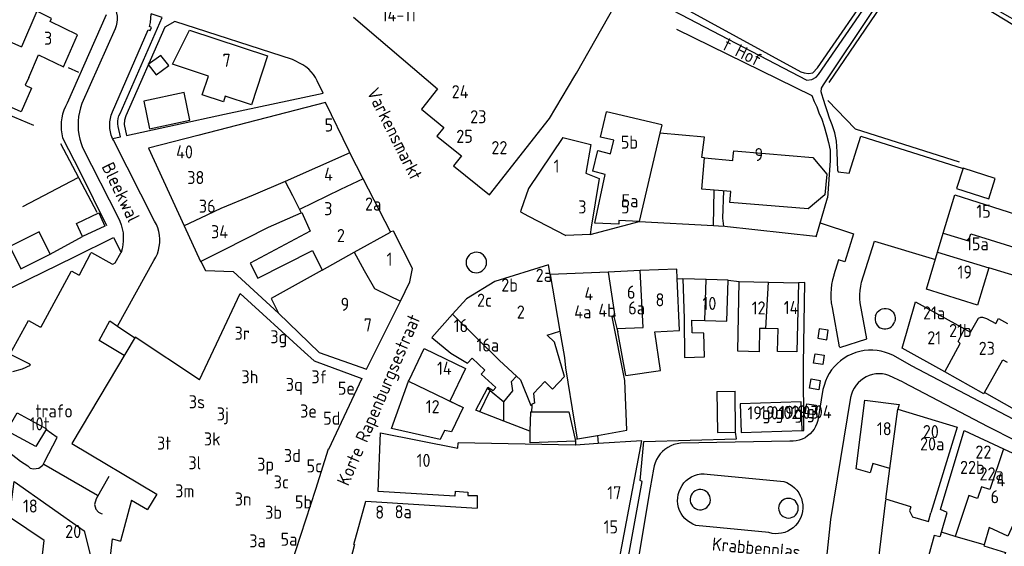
# Model space of a CAD drawing. Header units: metres. Extents: x 233829 to 239427, y 444283 to 448222.
# Tile 48 of 171: x 236050 to 236238, y 445016 to 445116. Entities that reach past the tile are written whole.
import ezdxf

# ---------------------------------------------------------------- set-up
doc = ezdxf.new("R2010")
doc.units = ezdxf.units.M
doc.header["$MEASUREMENT"] = 0
for name, color, linetype in [('BIJGEBOUW', 4, 'Continuous'), ('DAKRAND', 4, 'Continuous'), ('DAKRAND-BYG', 4, 'Continuous'), ('FUNKTIEAAND', 253, 'Continuous'), ('HEG', 253, 'Continuous'), ('HOOFDGEBOUW', 4, 'Continuous'), ('HUISNUMMER', 253, 'Continuous'), ('KANTVERH', 253, 'Continuous'), ('KNTONVERHARD', 253, 'Continuous'), ('RASTER', 253, 'Continuous'), ('STRAATNAAM', 253, 'Continuous'), ('TUSSENMUUR', 253, 'Continuous')]:
    doc.layers.add(name, color=color, linetype=linetype)
doc.styles.get("Standard").update_dxf_attribs({"font": 'iso.shx'})

msp = doc.modelspace()

# ---------------------------------------------------------------- linework, layer by layer
at = {"layer": 'BIJGEBOUW'}
for p in [(236182.98, 445045.3), (236186.55, 445037.48)]:
    msp.add_line(p, (236186.44, 445045.35), dxfattribs=at)
for points in [[(236182.98, 445045.3), (236183.11, 445037.43), (236186.55, 445037.48)], [(236199.26, 445037.79), (236199.11, 445043.28), (236187.45, 445042.92), (236187.63, 445037.44), (236199.26, 445037.79)]]:
    msp.add_lwpolyline(points, dxfattribs=at)
at = {"layer": 'DAKRAND'}
for p, q in [((236150.95, 445097.48), (236155.8, 445105.6)), ((236172.41, 445096.23), (236161.83, 445098.72)), ((236163.28, 445059.62), (236163.84, 445057.35)), ((236163.84, 445057.35), (236164, 445056.71)), ((236153.98, 445049.83), (236155.74, 445039.24)), ((236147.55, 445042.6), (236147.49, 445041.36)), ((236142.18, 445039.61), (236137.63, 445041.37)), ((236147.17, 445037.67), (236142.18, 445039.61)), ((236156.31, 445036.21), (236155.83, 445036.11)), ((236155.83, 445036.11), (236155.91, 445035.77)), ((236155.91, 445035.77), (236155.9, 445035.02)), ((236156.31, 445036.21), (236160.11, 445036.88)), ((236160.11, 445036.88), (236160.27, 445035.31))]:
    msp.add_line(p, q, dxfattribs=at)
for points in [[(236051.29, 445105.29), (236050.59, 445103.84), (236051.85, 445103.29), (236049.86, 445098.77), (236043.65, 445101.5), (236046.28, 445107.47), (236045.52, 445107.8), (236047.48, 445112.26), (236049.89, 445111.2)], [(236180.59, 445089.93), (236180.12, 445090.02), (236180.6, 445093.92), (236172.04, 445094.64)], [(236180.59, 445089.93), (236186.04, 445089.47), (236186.11, 445090.33), (236186.19, 445091.29), (236192.29, 445090.78)], [(236160.11, 445036.88), (236165.72, 445037.86), (236165.33, 445047.39), (236162.96, 445059.56), (236163.28, 445059.62)], [(236165.56, 445048.34), (236172.18, 445049.32), (236171.09, 445056.71)], [(236153.83, 445048.16), (236151.52, 445045.74), (236150.02, 445047.16), (236147.88, 445044.91), (236148.1, 445043.03), (236147.56, 445042.88), (236147.55, 445042.6)], [(236137.63, 445041.37), (236136.83, 445041.68), (236139.05, 445045.91)], [(236139.05, 445045.91), (236139.14, 445046.08), (236140.16, 445045.49), (236140.64, 445046.01)], [(236147.49, 445041.36), (236154.64, 445041.39), (236155.83, 445036.11)], [(236155.91, 445035.77), (236147.25, 445035.48), (236147.24, 445037.64), (236147.17, 445037.67)], [(236155.74, 445039.24), (236156.24, 445036.2), (236156.31, 445036.21)], [(236053.29, 445008.59), (236054.27, 445016.81), (236047.61, 445021.27), (236048.52, 445028.1), (236061.87, 445018.62), (236063.07, 445014.1), (236066.92, 445013.75), (236067.32, 445017.13), (236068.87, 445016.66)], [(236132.89, 445026.24), (236135.33, 445026.01), (236135.33, 445025.4), (236137.1, 445025.42), (236137.07, 445023)], [(236220.07, 445023.22), (236219.83, 445022.45), (236220.42, 445021.34), (236223.45, 445020.42), (236223.94, 445022.05)], [(236225.82, 445018.03), (236225.63, 445017.46), (236224.56, 445017.76), (236222.58, 445010.57), (236235.93, 445006.9)]]:
    msp.add_lwpolyline(points, dxfattribs=at)
at = {"layer": 'DAKRAND-BYG'}
for p, q in [((236065.88, 445076.88), (236061.58, 445074.89)), ((236049.8, 445068.76), (236055.38, 445071.54))]:
    msp.add_line(p, q, dxfattribs=at)
for points in [[(236078.09, 445107.62), (236076.59, 445109.54), (236074.17, 445107.8), (236075.67, 445105.83), (236078.09, 445107.62)], [(236074.39, 445095.51), (236082.14, 445097.12), (236081.04, 445102.41), (236073.29, 445100.8), (236074.39, 445095.51)], [(236228.84, 445084.09), (236235, 445082.13), (236236.24, 445086.03), (236230.09, 445087.99), (236228.84, 445084.09)], [(236061.58, 445074.89), (236060.41, 445077.41), (236064.71, 445079.41), (236065.88, 445076.88)], [(236055.38, 445071.54), (236053.27, 445075.78), (236047.68, 445073), (236049.8, 445068.76)], [(236054.67, 445038.16), (236052.66, 445034.78), (236047.11, 445037.78), (236049.07, 445041.22), (236054.67, 445038.16)]]:
    msp.add_lwpolyline(points, dxfattribs=at)
at = {"layer": 'HEG'}
for points in [[(236204.47, 445104.36), (236218.39, 445124.84), (236218.74, 445125.28), (236219.4, 445125.87), (236220.05, 445126.1), (236220.95, 445126.08), (236221.99, 445125.86), (236224.1, 445124.77), (236227.93, 445122.55), (236243.84, 445112.91)], [(236168.77, 445122.97), (236199.05, 445106.41), (236199.69, 445106.2), (236200.53, 445106.09), (236201.33, 445106.22), (236202.24, 445107.14), (236213.53, 445123.56)], [(236204.19, 445100.9), (236209.43, 445095.47), (236229.34, 445089.17)]]:
    msp.add_lwpolyline(points, dxfattribs=at)
at = {"layer": 'HOOFDGEBOUW'}
for p, q in [((236113.44, 445116.84), (236129.54, 445103.16)), ((236172.41, 445096.23), (236172.04, 445094.64)), ((236115.3, 445085.95), (236112.76, 445090.92)), ((236120.5, 445075.79), (236115.3, 445085.95)), ((236103.41, 445079.43), (236103.53, 445079.48)), ((236225.19, 445071.92), (236226.3, 445075.56)), ((236162.18, 445068.12), (236151.06, 445067.65)), ((236168.26, 445068.38), (236162.18, 445068.12)), ((236175.8, 445056.91), (236175.38, 445066.9)), ((236185.1, 445066.59), (236180.9, 445066.71)), ((236192.82, 445066.17), (236198.56, 445066.06)), ((236165.56, 445048.34), (236164, 445056.71)), ((236171.09, 445056.71), (236175.8, 445056.91)), ((236083.99, 445047.52), (236087.72, 445055.47)), ((236108.64, 445034.19), (236108.56, 445034.22)), ((236133.4, 445034.46), (236133.46, 445035.44)), ((236160.27, 445035.31), (236155.9, 445035.02)), ((236070.98, 445024.52), (236068.87, 445016.66)), ((236070.98, 445024.52), (236074.04, 445022.7)), ((236113.52, 445016.04), (236115.78, 445024.31)), ((236115.78, 445024.31), (236137.07, 445023)), ((236225.82, 445018.03), (236225.92, 445018.37)), ((236113.63, 445016.01), (236111.67, 445008.75)), ((236113.52, 445016.04), (236113.63, 445016.01))]:
    msp.add_line(p, q, dxfattribs=at)
for points in [[(236155.8, 445105.6), (236156.11, 445106.16), (236163.41, 445118.95)], [(236060.63, 445113.48), (236055.41, 445116.01), (236055.67, 445116.6), (236052.86, 445117.96), (236049.89, 445111.2)], [(236051.29, 445105.29), (236053.19, 445109.62), (236057.93, 445107.33), (236060.63, 445113.48)], [(236097.01, 445109.46), (236093.91, 445100.07), (236088.89, 445101.72), (236088.54, 445100.64), (236084.49, 445101.97), (236085.68, 445105.57), (236078.8, 445107.84), (236082.03, 445114.39), (236097.01, 445109.46)], [(236129.54, 445103.16), (236126.42, 445099.25), (236130.69, 445095.72), (236129.41, 445094.09), (236134.1, 445090.33), (236132.59, 445088.4), (236139.48, 445082.87), (236150.95, 445097.48)], [(236112.76, 445090.92), (236112.58, 445091.22), (236108.06, 445100.54), (236108.05, 445100.54), (236083.62, 445094.23)], [(236172.04, 445094.64), (236168.09, 445077.8), (236164.22, 445077.96), (236164.2, 445077.3), (236159.6, 445077.47), (236161.6, 445086.78), (236159.21, 445087.41), (236160.19, 445091.33), (236162.62, 445090.73), (236163.25, 445093.32), (236160.7, 445093.92), (236161.83, 445098.72)], [(236083.62, 445094.23), (236074.22, 445091.8), (236081.02, 445076.97)], [(236153.48, 445093.84), (236146.93, 445084.08), (236145.46, 445079.91)], [(236153.48, 445093.84), (236158.86, 445092.5), (236157.88, 445087.03), (236160.42, 445086.03), (236158.94, 445076.7)], [(236192.29, 445090.78), (236201.3, 445090.03), (236203.98, 445086.8), (236203.65, 445082.86), (236200.42, 445080.18), (236185.44, 445081.43), (236185.61, 445083.49), (236180.09, 445083.96), (236180.59, 445089.93)], [(236226.3, 445075.56), (236228.5, 445082.85), (236241.73, 445078.65), (236239.96, 445072.81)], [(236088.5, 445072.32), (236097.14, 445076.72), (236103.41, 445079.43)], [(236103.53, 445079.48), (236105.17, 445075.94), (236093.69, 445069.79), (236095.12, 445066.95), (236105.59, 445072.21), (236107.45, 445068.49)], [(236145.46, 445079.91), (236145.36, 445079.63), (236146.9, 445078.82), (236154.04, 445075.09)], [(236081.02, 445076.97), (236084.16, 445070.11), (236088.5, 445072.32)], [(236124.71, 445068.78), (236121.11, 445075.96), (236120.5, 445075.79)], [(236158.94, 445076.7), (236158.71, 445075.28), (236154.04, 445075.09)], [(236234.98, 445068.91), (236232.82, 445061.77), (236223.05, 445064.82), (236225.19, 445071.92)], [(236242.52, 445071.99), (236241.07, 445067.07), (236234.98, 445068.91)], [(236107.45, 445068.49), (236097.66, 445063.03), (236099.06, 445060.25), (236106.89, 445052.76), (236115.93, 445049.53), (236122.4, 445062.55)], [(236122.4, 445062.55), (236124.24, 445066.25), (236124.71, 445068.78)], [(236151.06, 445067.65), (236151.06, 445067.65), (236150.75, 445069.51), (236140.46, 445066.28), (236135.08, 445063.01), (236132.41, 445060.04)], [(236175.38, 445066.9), (236175.3, 445068.68), (236168.26, 445068.38)], [(236180.9, 445066.71), (236176.46, 445066.83), (236176.7, 445059.25), (236176.76, 445051.79), (236180.6, 445051.91), (236180.45, 445056.43), (236178.27, 445056.5), (236178.19, 445058.94), (236180.67, 445058.86)], [(236180.67, 445058.86), (236184.88, 445058.75), (236185.1, 445066.59)], [(236192.35, 445057.29), (236191.14, 445057.32), (236191.05, 445052.87), (236186.95, 445052.96), (236187.21, 445066.28), (236192.82, 445066.17)], [(236198.56, 445066.06), (236198.3, 445052.83), (236194.6, 445052.9), (236194.68, 445057.24), (236192.35, 445057.29)], [(236087.72, 445055.47), (236091.73, 445064.03), (236104.04, 445052.81), (236105.89, 445051.11), (236115.01, 445047.77), (236108.64, 445034.19)], [(236226.61, 445049.01), (236218.43, 445053.56), (236221, 445062.45), (236230.37, 445057.24)], [(236132.41, 445060.04), (236128.44, 445055.63), (236132.09, 445052.58), (236135.28, 445050.7), (236136.13, 445051.65), (236138.59, 445049.36), (236137.88, 445048.58), (236140.64, 445046.01)], [(236230.37, 445057.24), (236231.52, 445056.6), (236233.02, 445059.3), (236233.46, 445059.48), (236233.81, 445059.47), (236234.54, 445059.26), (236236.37, 445058.29)], [(236236.37, 445058.29), (236236.89, 445059.23), (236238.59, 445058.29)], [(236153.83, 445048.16), (236151.89, 445054.72), (236150.47, 445056.04), (236152.9, 445056.79)], [(236152.9, 445056.79), (236153.79, 445051.77), (236153.98, 445049.83)], [(236083.99, 445047.52), (236071.67, 445055.67), (236059.56, 445035.33), (236075.8, 445025.67), (236074.04, 445022.7)], [(236123.98, 445047.24), (236124.06, 445047.45), (236126.95, 445053.47), (236134.84, 445049.68), (236131.85, 445043.46), (236134.42, 445042.22)], [(236234.19, 445045.07), (236234.08, 445044.86), (236226.61, 445049.01)], [(236134.42, 445042.22), (236132.16, 445037.54), (236130.83, 445037.83), (236130.01, 445036.13), (236120.73, 445038.18), (236123.98, 445047.24)], [(236216.05, 445030.57), (236212.84, 445031.54), (236212.29, 445029.7), (236209.6, 445030.51), (236211.28, 445043.6), (236217.83, 445042.77), (236217.57, 445041.92), (236217.58, 445041.92)], [(236248.32, 445038.76), (236247.92, 445037.94), (236247.89, 445037.87), (236243.57, 445039.93), (236242.24, 445040.57), (236241.86, 445040.75), (236234.19, 445045.07)], [(236217.58, 445041.92), (236228.92, 445038.48), (236223.94, 445022.05)], [(236225.92, 445018.37), (236227.04, 445022.12), (236225.75, 445022.72), (236230.27, 445037.79), (236237.8, 445034.32)], [(236132.89, 445026.24), (236132.83, 445025.25), (236118.18, 445026.15), (236118.61, 445037.38), (236133.4, 445034.46)], [(236159.6, 444988.36), (236168.61, 445035.87), (236160.27, 445035.31)], [(236108.56, 445034.22), (236106.14, 445026.51), (236102.33, 445014.83), (236100.5, 445009.22), (236100.25, 445009.37), (236099.22, 445007.68)], [(236155.9, 445035.02), (236155.83, 445035.01), (236133.46, 445035.44)], [(236237.8, 445034.32), (236242.93, 445031.95), (236239.97, 445022.09), (236240.58, 445021.81), (236238.66, 445017.63), (236235.1, 445019.27), (236234.1, 445015.93)], [(236220.07, 445023.22), (236215.29, 445024.67), (236216.05, 445030.57)], [(236234.1, 445015.93), (236234.05, 445015.77), (236238.22, 445014.52), (236235.93, 445006.9)]]:
    msp.add_lwpolyline(points, dxfattribs=at)
at = {"layer": 'KANTVERH'}
for p, q in [((236066.13, 445117.28), (236058.66, 445100.42)), ((236067.8, 445114.63), (236061.47, 445100.34)), ((236107.62, 445102.34), (236106.5, 445104.67)), ((236067.48, 445093.32), (236067.32, 445093.67)), ((236075.38, 445077.85), (236067.48, 445093.32)), ((236061.61, 445091.91), (236068.38, 445078.52)), ((236182.31, 445077.04), (236182.45, 445083.76)), ((236201.96, 445074.83), (236204.11, 445082.29)), ((236181.86, 445077.05), (236182.31, 445077.02)), ((236184.4, 445076.89), (236201.86, 445074.98)), ((236055.38, 445071.54), (236061.58, 445074.89)), ((236068.96, 445071.83), (236068.94, 445071.77)), ((236068.27, 445057.79), (236075.26, 445070.33)), ((236175.38, 445066.9), (236176.46, 445066.83)), ((236185.1, 445066.59), (236187.21, 445066.28)), ((236205.01, 445061.36), (236206.39, 445053.81)), ((236068.27, 445057.79), (236071.59, 445055.54)), ((236220.22, 445050.21), (236216.76, 445052.13)), ((236218.61, 445047.07), (236215.89, 445048.36)), ((236203.27, 445045.65), (236202.26, 445039.73)), ((236056.75, 445036.51), (236054.57, 445037.99)), ((236196.96, 445035.75), (236175.99, 445035.39)), ((236054.19, 445031.36), (236064.46, 445025.47)), ((236181.14, 445029.5), (236195.75, 445028.06)), ((236192.92, 445018.29), (236178.96, 445019.68))]:
    msp.add_line(p, q, dxfattribs=at)
for points in [[(236065.7, 445121.01), (236066.2, 445120.67), (236066.67, 445120.27), (236067.08, 445119.82), (236067.43, 445119.32), (236067.73, 445118.79), (236067.95, 445118.22), (236068.11, 445117.63), (236068.19, 445117.02), (236068.2, 445116.41), (236068.14, 445115.8), (236068, 445115.21), (236067.8, 445114.63)], [(236068.76, 445098.45), (236076.83, 445116.77), (236074.72, 445117.45)], [(236074.37, 445115.06), (236074.56, 445115.85), (236074.67, 445116.65), (236074.72, 445117.45)], [(236067.29, 445098.74), (236074.15, 445114.44), (236074.55, 445114.27), (236074.8, 445114.89), (236074.37, 445115.06)], [(236103.73, 445107.7), (236101.77, 445108.75), (236079.26, 445116.02), (236077.34, 445114.94), (236069.89, 445097.97), (236069.62, 445097.14), (236069.55, 445096.33), (236070.02, 445094.25), (236088.76, 445098.28), (236107.62, 445102.34)], [(236106.5, 445104.67), (236106.17, 445105.28), (236105.79, 445105.86), (236105.35, 445106.4), (236104.86, 445106.89), (236104.32, 445107.32), (236103.73, 445107.7)], [(236058.66, 445100.42), (236058.3, 445099.75), (236058.01, 445099.04), (236057.78, 445098.31), (236057.62, 445097.57), (236057.52, 445096.81), (236057.48, 445096.05), (236057.51, 445095.28), (236057.61, 445094.53), (236057.77, 445093.78)], [(236061.47, 445100.34), (236061.19, 445099.53), (236060.98, 445098.69), (236060.82, 445097.84), (236060.74, 445096.98), (236060.72, 445096.12), (236060.76, 445095.25), (236060.88, 445094.4), (236061.06, 445093.55), (236061.3, 445092.72), (236061.61, 445091.91)], [(236067.32, 445093.67), (236067.09, 445094.28), (236066.92, 445094.91), (236066.82, 445095.55), (236066.79, 445096.2), (236066.82, 445096.85), (236066.91, 445097.5), (236067.07, 445098.13), (236067.29, 445098.74)], [(236068.42, 445095.93), (236068.35, 445096.45), (236068.35, 445096.96), (236068.42, 445097.47), (236068.56, 445097.97), (236068.76, 445098.45)], [(236067.32, 445093.67), (236068.82, 445093.99), (236068.42, 445095.93)], [(236057.77, 445093.78), (236061.11, 445087.2), (236066.16, 445077.04)], [(236206.14, 445087.48), (236206.15, 445087.26), (236208.3, 445087), (236210.49, 445094.1), (236230.07, 445087.92)], [(236184.23, 445083.61), (236184.03, 445078.44), (236184.23, 445076.91)], [(236068.38, 445078.52), (236068.71, 445077.83), (236068.98, 445077.11), (236069.19, 445076.37), (236069.33, 445075.61), (236069.39, 445074.85), (236069.39, 445074.08), (236069.31, 445073.32), (236069.17, 445072.57), (236068.96, 445071.83)], [(236075.26, 445070.33), (236075.61, 445070.96), (236075.9, 445071.61), (236076.12, 445072.3), (236076.27, 445073), (236076.35, 445073.71), (236076.36, 445074.43), (236076.3, 445075.15), (236076.17, 445075.85), (236075.97, 445076.54), (236075.71, 445077.21), (236075.38, 445077.85)], [(236158.71, 445075.28), (236168.09, 445077.8), (236182.31, 445077.04), (236184.23, 445076.91)], [(236202.73, 445077.52), (236209.14, 445075.39), (236207.48, 445070.07), (236206.25, 445070.42), (236205.34, 445067.56), (236205.34, 445067.47)], [(236034.97, 445057.58), (236035.18, 445058.07), (236035.74, 445058.8), (236036.85, 445059.57), (236039.47, 445061.01), (236048.16, 445065.2), (236060.02, 445071.01), (236067.5, 445074.74), (236068.96, 445071.83)], [(236210.67, 445066.19), (236213.12, 445074.02), (236224.78, 445070.54)], [(236048.26, 445049.09), (236050.11, 445049.64), (236051.62, 445050.31), (236051.47, 445050.51), (236047.78, 445052.38), (236047.73, 445052.48), (236051.25, 445058.87), (236053.41, 445057.63), (236053.66, 445057.67), (236059.41, 445068.19), (236059.56, 445068.28), (236060.79, 445067.61), (236060.99, 445067.61), (236063.17, 445071.74), (236063.32, 445071.83), (236067.2, 445069.66), (236067.4, 445069.61), (236067.8, 445069.85), (236068.94, 445071.77)], [(236136.94, 445071.9), (236136.55, 445071.86), (236136.18, 445071.75), (236135.84, 445071.57), (236135.54, 445071.32), (236135.3, 445071.02), (236135.12, 445070.68), (236135.01, 445070.31), (236134.97, 445069.93), (236135.01, 445069.54), (236135.13, 445069.17), (236135.31, 445068.84), (236135.56, 445068.54), (236135.86, 445068.3), (236136.21, 445068.12), (236136.58, 445068.01), (236136.96, 445067.98)], [(236136.96, 445067.98), (236137.34, 445068.02), (236137.71, 445068.14), (236138.05, 445068.32), (236138.34, 445068.57), (236138.58, 445068.87), (236138.76, 445069.21), (236138.86, 445069.57), (236138.9, 445069.95), (236138.86, 445070.34), (236138.75, 445070.7), (236138.56, 445071.04), (236138.32, 445071.33), (236138.02, 445071.58), (236137.68, 445071.76), (236137.32, 445071.87), (236136.94, 445071.9)], [(236084.24, 445070.15), (236085.12, 445068.43), (236090.44, 445068.22), (236099.06, 445060.25)], [(236199.26, 445037.79), (236199.58, 445037.81), (236199.53, 445050.53), (236199.78, 445066.1), (236198.56, 445066.06)], [(236205.34, 445067.47), (236205.1, 445066.62), (236204.92, 445065.76), (236204.81, 445064.88), (236204.76, 445064), (236204.78, 445063.11), (236204.86, 445062.23), (236205.01, 445061.36)], [(236210.36, 445062.21), (236210.31, 445063.01), (236210.32, 445063.81), (236210.38, 445064.61), (236210.49, 445065.41), (236210.67, 445066.19)], [(236206.47, 445053.7), (236211.69, 445055.32), (236210.36, 445062.21)], [(236213.34, 445059.73), (236213.47, 445060.09), (236213.67, 445060.43), (236213.93, 445060.71), (236214.25, 445060.93), (236214.6, 445061.09), (236214.98, 445061.17), (236215.37, 445061.17), (236215.75, 445061.1), (236216.11, 445060.94), (236216.43, 445060.72), (236216.69, 445060.44), (236216.89, 445060.11), (236217.03, 445059.74), (236217.08, 445059.36), (236217.06, 445058.97), (236216.96, 445058.6)], [(236069.58, 445052.16), (236064.77, 445055), (236066.83, 445058.77), (236068.27, 445057.79)], [(236213.34, 445059.73), (236213.25, 445059.36), (236213.24, 445058.98), (236213.31, 445058.61), (236213.45, 445058.26), (236213.65, 445057.94), (236213.91, 445057.67), (236214.23, 445057.46), (236214.57, 445057.31)], [(236214.57, 445057.31), (236214.94, 445057.24), (236215.32, 445057.23), (236215.69, 445057.31), (236216.04, 445057.45), (236216.35, 445057.66), (236216.61, 445057.93), (236216.82, 445058.25), (236216.96, 445058.6)], [(236204.03, 445055.15), (236204.29, 445057.02), (236202.52, 445057.24), (236202.26, 445055.5), (236204.03, 445055.15)], [(236216.76, 445052.13), (236216.01, 445052.47), (236215.23, 445052.76), (236214.43, 445052.97), (236213.62, 445053.1), (236212.8, 445053.17), (236211.97, 445053.17), (236211.15, 445053.09), (236210.34, 445052.94), (236209.54, 445052.72), (236208.77, 445052.43), (236208.03, 445052.07), (236207.32, 445051.65), (236206.65, 445051.16), (236206.02, 445050.63), (236205.45, 445050.03), (236204.93, 445049.39), (236204.47, 445048.71), (236204.07, 445047.99), (236203.73, 445047.23), (236203.47, 445046.45), (236203.27, 445045.65)], [(236201.75, 445052.5), (236203.51, 445052.2), (236203.23, 445050.43), (236201.47, 445050.67), (236201.75, 445052.5)], [(236352.93, 445009.12), (236335.37, 445015.28), (236321.22, 445020.2), (236315.29, 445022.15), (236310.71, 445023.34), (236303.85, 445024.59), (236282.11, 445028.27), (236265.19, 445031.06), (236262.29, 445031.84), (236256.48, 445033.31), (236250.22, 445035.37), (236244.68, 445037.58), (236239.77, 445039.91), (236220.22, 445050.21)], [(236201.02, 445047.69), (236202.76, 445047.36), (236202.45, 445045.6), (236200.71, 445045.91), (236201.02, 445047.69)], [(236215.89, 445048.36), (236215.28, 445048.54), (236214.65, 445048.64), (236214.01, 445048.67), (236213.38, 445048.63), (236212.75, 445048.51), (236212.14, 445048.33), (236211.55, 445048.07), (236211, 445047.76), (236210.49, 445047.38), (236210.02, 445046.95), (236209.61, 445046.46), (236209.25, 445045.94), (236208.95, 445045.37), (236208.72, 445044.78), (236208.56, 445044.16)], [(236218.61, 445047.07), (236234.8, 445038.6), (236240.09, 445035.88), (236246.36, 445033.19), (236251.94, 445031.13), (236256.27, 445029.76), (236261.62, 445028.45), (236272.78, 445026.34), (236294.61, 445022.66), (236305.84, 445020.81), (236310.46, 445019.83), (236314.3, 445018.76), (236332.55, 445012.56), (236343.32, 445008.81), (236351.62, 445005.92)], [(236208.56, 445044.16), (236204.74, 445020.79), (236203.85, 445012.32)], [(236046.53, 445042.61), (236045.07, 445037.32), (236045.15, 445036.13), (236045.48, 445035.37), (236046.01, 445034.66), (236047.33, 445033.79), (236049.73, 445031.95), (236051.1, 445031.08), (236051.59, 445030.62), (236052.18, 445030.46), (236053.23, 445030.63), (236053.99, 445031.21), (236054.3, 445031.8), (236056.75, 445036.51)], [(236200.21, 445042.9), (236201.98, 445042.64), (236201.68, 445040.79), (236199.88, 445041.06), (236200.21, 445042.9)], [(236202.26, 445039.73), (236202.09, 445039.16), (236201.86, 445038.6), (236201.56, 445038.08), (236201.21, 445037.6), (236200.8, 445037.16), (236200.34, 445036.77), (236199.84, 445036.44), (236199.31, 445036.17), (236198.74, 445035.96), (236198.16, 445035.82), (236197.56, 445035.75), (236196.96, 445035.75)], [(236161.31, 444983.74), (236161.6, 444988.47), (236163.74, 445001.1), (236168.7, 445028.04), (236168.29, 445028.27), (236168.96, 445035.7), (236186.73, 445036.2), (236186.55, 445037.48)], [(236175.99, 445035.39), (236175.36, 445035.29), (236174.74, 445035.12), (236174.14, 445034.88), (236173.57, 445034.58), (236173.04, 445034.21), (236172.56, 445033.8), (236172.12, 445033.33), (236171.73, 445032.81), (236171.4, 445032.26), (236171.14, 445031.67), (236170.94, 445031.06), (236170.81, 445030.43)], [(236170.81, 445030.43), (236170.22, 445026.89), (236163.94, 444989.58)], [(236066.62, 445029), (236064.19, 445024.73), (236063.87, 445023.69), (236064.15, 445022.79), (236064.64, 445022.18), (236065.13, 445021.97), (236065.33, 445021.92)], [(236178.96, 445019.68), (236178.38, 445019.91), (236177.83, 445020.2), (236177.32, 445020.56), (236176.86, 445020.98), (236176.46, 445021.46), (236176.12, 445021.98), (236175.84, 445022.53), (236175.64, 445023.12), (236175.51, 445023.73), (236175.45, 445024.35), (236175.47, 445024.97), (236175.57, 445025.59), (236175.74, 445026.18), (236175.99, 445026.76), (236176.3, 445027.29), (236176.67, 445027.79), (236177.11, 445028.23), (236177.6, 445028.62), (236178.12, 445028.95), (236178.69, 445029.21), (236179.28, 445029.39), (236179.89, 445029.51), (236180.52, 445029.54), (236181.14, 445029.5)], [(236180.25, 445026.49), (236179.88, 445026.54), (236179.5, 445026.53), (236179.14, 445026.43), (236178.8, 445026.28), (236178.49, 445026.05), (236178.24, 445025.78), (236178.04, 445025.46), (236177.91, 445025.1), (236177.85, 445024.73), (236177.86, 445024.36), (236177.95, 445023.99), (236178.1, 445023.65), (236178.31, 445023.34), (236178.58, 445023.08), (236178.9, 445022.88), (236179.25, 445022.74), (236179.62, 445022.67)], [(236179.62, 445022.67), (236180.01, 445022.67), (236180.38, 445022.76), (236180.74, 445022.91), (236181.05, 445023.13), (236181.32, 445023.41), (236181.53, 445023.74), (236181.66, 445024.1), (236181.73, 445024.48), (236181.71, 445024.87), (236181.62, 445025.24), (236181.46, 445025.59), (236181.23, 445025.9), (236180.95, 445026.16), (236180.62, 445026.36), (236180.25, 445026.49)], [(236195.75, 445028.06), (236196.33, 445027.86), (236196.87, 445027.58), (236197.39, 445027.24), (236197.85, 445026.85), (236198.27, 445026.4), (236198.63, 445025.9), (236198.92, 445025.36), (236199.15, 445024.79), (236199.31, 445024.2), (236199.4, 445023.59), (236199.41, 445022.98), (236199.35, 445022.36), (236199.21, 445021.77), (236199.01, 445021.19), (236198.74, 445020.64), (236198.4, 445020.13), (236198, 445019.66), (236197.55, 445019.24), (236197.05, 445018.88), (236196.52, 445018.59), (236195.95, 445018.35), (236195.36, 445018.2), (236194.75, 445018.11), (236194.13, 445018.09), (236193.52, 445018.15), (236192.92, 445018.29)], [(236196.67, 445024.85), (236196.3, 445024.82), (236195.94, 445024.71), (236195.62, 445024.53), (236195.33, 445024.3), (236195.1, 445024.01), (236194.92, 445023.68), (236194.82, 445023.33), (236194.78, 445022.96), (236194.82, 445022.59), (236194.93, 445022.24), (236195.11, 445021.91), (236195.34, 445021.63), (236195.63, 445021.4), (236195.96, 445021.22), (236196.31, 445021.12), (236196.68, 445021.09), (236197.05, 445021.13)], [(236197.05, 445021.13), (236197.4, 445021.23), (236197.73, 445021.41), (236198.01, 445021.65), (236198.24, 445021.93), (236198.41, 445022.26), (236198.52, 445022.61), (236198.55, 445022.98), (236198.51, 445023.34), (236198.4, 445023.7), (236198.23, 445024.02), (236197.99, 445024.3), (236197.71, 445024.54), (236197.38, 445024.71), (236197.03, 445024.82), (236196.67, 445024.85)]]:
    msp.add_lwpolyline(points, dxfattribs=at)
at = {"layer": 'KNTONVERHARD'}
for points in [[(236171.54, 445119.68), (236200.21, 445104.8), (236201.11, 445104.93), (236201.96, 445105.35), (236202.42, 445105.89), (236214.18, 445122.99), (236217.27, 445127.95), (236218.08, 445128.93), (236219.09, 445129.4), (236219.54, 445129.44), (236220.73, 445129.42), (236222.01, 445129.04), (236223.25, 445128.57), (236224.13, 445128.2), (236224.58, 445128.04), (236248.15, 445114.56)], [(236206.14, 445087.48), (236205.98, 445091.1), (236205.83, 445093.14), (236205.52, 445094.74), (236205, 445096.24), (236204.53, 445097.54), (236204.16, 445098.74), (236203.74, 445099.9), (236203.36, 445101.1), (236203.04, 445102.1), (236202.9, 445102.6), (236202.96, 445103.29), (236203.37, 445103.88), (236212.98, 445118.34), (236216.84, 445124.13), (236217.86, 445125.55), (236218.57, 445126.08), (236219.42, 445126.46), (236220.37, 445126.59), (236221.16, 445126.57), (236221.86, 445126.56), (236222.35, 445126.4), (236237.09, 445117.93), (236249.96, 445110.64)], [(236175.25, 445114.53), (236201.14, 445101.89), (236201.57, 445100.74), (236202.09, 445099.73), (236202.46, 445098.58), (236203.04, 445097.33), (236203.5, 445095.97), (236203.96, 445094.32), (236204.33, 445092.87), (236204.65, 445091.43), (236204.65, 445089.39), (236204.11, 445082.29)]]:
    msp.add_lwpolyline(points, dxfattribs=at)
at = {"layer": 'RASTER'}
for p, q in [((236058.85, 445107.23), (236060.82, 445106.35)), ((236047.36, 445098.23), (236052.19, 445096.19)), ((236057.39, 445092.7), (236064.32, 445079.57)), ((236050.17, 445080.67), (236060.73, 445086.21))]:
    msp.add_line(p, q, dxfattribs=at)
msp.add_lwpolyline([(236213.47, 445011.37), (236213.71, 445011.33), (236215.33, 445024.47)], dxfattribs=at)
at = {"layer": 'TUSSENMUUR'}
for p, q in [((236103.09, 445080.07), (236103.41, 445079.43)), ((236107.45, 445068.49), (236113.57, 445071.92)), ((236225.19, 445071.92), (236234.98, 445068.91)), ((236162.18, 445068.12), (236163.47, 445059.65)), ((236151.06, 445067.65), (236152.9, 445056.79)), ((236180.67, 445058.86), (236180.9, 445066.71)), ((236192.35, 445057.29), (236192.82, 445066.17)), ((236163.47, 445059.65), (236163.28, 445059.62)), ((236234.19, 445045.07), (236237.67, 445051.33)), ((236237.67, 445051.33), (236238.54, 445050.91)), ((236123.98, 445047.24), (236134.42, 445042.22)), ((236144.61, 445048.24), (236145.38, 445047.53)), ((236145.38, 445047.53), (236147.34, 445042.61)), ((236137.63, 445041.37), (236139.6, 445045.46)), ((236139.05, 445045.91), (236139.6, 445045.46)), ((236139.6, 445045.46), (236142.18, 445043.29)), ((236142.18, 445039.61), (236142.18, 445043.29)), ((236147.55, 445042.6), (236147.34, 445042.61)), ((236216.05, 445030.57), (236217.58, 445041.92)), ((236147.3, 445041.37), (236147.17, 445037.67)), ((236147.3, 445041.37), (236147.49, 445041.36)), ((236228.55, 445017.54), (236225.92, 445018.37)), ((236234.1, 445015.93), (236228.55, 445017.54))]:
    msp.add_line(p, q, dxfattribs=at)
for points in [[(236112.76, 445090.92), (236106.57, 445088.17), (236100.38, 445085.42)], [(236100.38, 445085.42), (236094.23, 445082.83), (236088.08, 445080.24), (236084.19, 445078.44), (236081.02, 445076.97)], [(236100.38, 445085.42), (236101.74, 445082.75), (236103.09, 445080.07)], [(236115.3, 445085.95), (236110.97, 445083.87), (236103.09, 445080.07)], [(236113.57, 445071.92), (236120.53, 445075.73), (236120.5, 445075.79)], [(236226.3, 445075.56), (236231.12, 445074.1), (236231.58, 445075.45), (236239.96, 445072.81)], [(236113.57, 445071.92), (236115.5, 445068.43), (236117.44, 445064.94), (236120.21, 445063.6), (236122.4, 445062.55)], [(236163.84, 445057.35), (236168.86, 445057.54), (236168.26, 445068.38)], [(236132.41, 445060.04), (236141.39, 445051.23), (236144.61, 445048.24)], [(236226.61, 445049.01), (236229.53, 445054.47), (236229.16, 445054.83), (236230.37, 445057.24)], [(236142.18, 445043.29), (236143.95, 445045.4), (236143.64, 445047.17), (236144.61, 445048.24)], [(236237.8, 445034.32), (236235.17, 445026.55), (236233.62, 445027.07), (236232.87, 445024.83), (236231.21, 445025.4), (236228.55, 445017.54)]]:
    msp.add_lwpolyline(points, dxfattribs=at)

# ---------------------------------------------------------------- texts
at = {"layer": 'FUNKTIEAAND'}
msp.add_text('trafo', height=2.5, dxfattribs=at).set_placement((236052.58, 445040.31))
at = {"layer": 'HUISNUMMER'}
for s, p in [('14-11', (236118.82, 445116.04)), ('3', (236054.21, 445111.57)), ('7', (236088.37, 445107.34)), ('24', (236132.22, 445101.34)), ('23', (236135.76, 445096.55)), ('5', (236107.91, 445094.98)), ('25', (236133.1, 445092.81)), ('5b', (236164.59, 445091.7)), ('40', (236079.49, 445089.83)), ('22', (236139.82, 445090.65)), ('9', (236190.17, 445089.32)), ('1', (236151.73, 445087.13)), ('38', (236081.62, 445084.93)), ('4', (236107.81, 445085.56)), ('5a', (236164.73, 445080.5)), ('36', (236083.84, 445079.46)), ('3', (236107.82, 445078.98)), ('2a', (236115.64, 445079.87)), ('3', (236156.44, 445079.32)), ('5', (236164.61, 445079.31)), ('15', (236232.62, 445078.5)), ('34', (236086.17, 445074.57)), ('2', (236110.26, 445073.85)), ('15a', (236230.64, 445072.26)), ('1', (236119.76, 445069.32)), ('2a', (236148.29, 445066.24)), ('19', (236229.02, 445066.86)), ('2b', (236141.71, 445064.38)), ('2c', (236137.07, 445061.47)), ('4', (236157.62, 445062.72)), ('6', (236165.76, 445063.02)), ('8', (236171.23, 445061.56)), ('9', (236110.96, 445060.7)), ('4b', (236160.29, 445059.55)), ('6a', (236166, 445060)), ('10', (236180.21, 445060.87)), ('12', (236189.63, 445060)), ('14', (236195.76, 445060.09)), ('2', (236144.68, 445059.22)), ('4a', (236155.67, 445059.25)), ('21a', (236222.42, 445059.05)), ('7', (236115.4, 445056.74)), ('16', (236132.61, 445056.62)), ('21b', (236227.4, 445055.68)), ('3r', (236090.68, 445055.17)), ('3g', (236097.52, 445054.49)), ('21', (236223.23, 445054.29)), ('16a', (236136.97, 445052.92)), ('23', (236233.06, 445052.28)), ('14', (236129.41, 445048.47)), ('3h', (236091.99, 445046.84)), ('3f', (236105.38, 445046.83)), ('3q', (236100.48, 445045.38)), ('5e', (236110.44, 445044.66)), ('3s', (236081.92, 445042.06)), ('12', (236127.26, 445041.13)), ('3j', (236087.28, 445039.74)), ('3e', (236103.22, 445040.29)), ('5d', (236107.63, 445038.92)), ('19g01', (236188.81, 445039.94)), ('19g02', (236191.27, 445040.01)), ('19g03', (236194.92, 445040.05)), ('19g04', (236197.27, 445040.15)), ('10t', (236051.45, 445037.85)), ('3k', (236084.81, 445034.96)), ('18', (236213.59, 445036.91)), ('20', (236222.37, 445036.36)), ('3t', (236075.83, 445034.16)), ('20a', (236221.84, 445034.01)), ('3d', (236100.12, 445031.79)), ('22', (236232.43, 445032.45)), ('3l', (236081.84, 445030.4)), ('3p', (236095, 445030.13)), ('5c', (236104.45, 445029.8)), ('10', (236125.51, 445030.86)), ('22b', (236229.49, 445029.52)), ('22a', (236233.22, 445028.28)), ('3c', (236098.17, 445026.73)), ('4', (236236.47, 445027.14)), ('3m', (236079.31, 445025.03)), ('17', (236162, 445024.67)), ('6', (236235.35, 445023.91)), ('18', (236050.19, 445022.13)), ('3n', (236090.72, 445023.46)), ('5b', (236102.22, 445022.91)), ('3b', (236096.52, 445020.93)), ('8', (236117.6, 445020.96)), ('8a', (236121.3, 445021.04)), ('20', (236058.26, 445017.26)), ('15', (236161.29, 445018.14)), ('3a', (236093.49, 445015.47)), ('5a', (236099.48, 445015.78))]:
    msp.add_text(s, height=2.5, dxfattribs=at).set_placement(p)
at = {"layer": 'STRAATNAAM'}
for s, rotation, p in [('t Hof', 333.4349, (236183.94, 445110.73)), ('Varkensmarkt', 296.6675, (236115.9, 445102.53)), ('Bleekwal', 295.796, (236065.17, 445088.31)), ('Korte Rapenburgsestraat', 66.7713, (236112.46, 445027.05)), ('Krabbenplas', 354.7744, (236181.96, 445014.9))]:
    msp.add_text(s, height=2.5, rotation=rotation, dxfattribs=at).set_placement(p)

doc.saveas('drawing.dxf')
